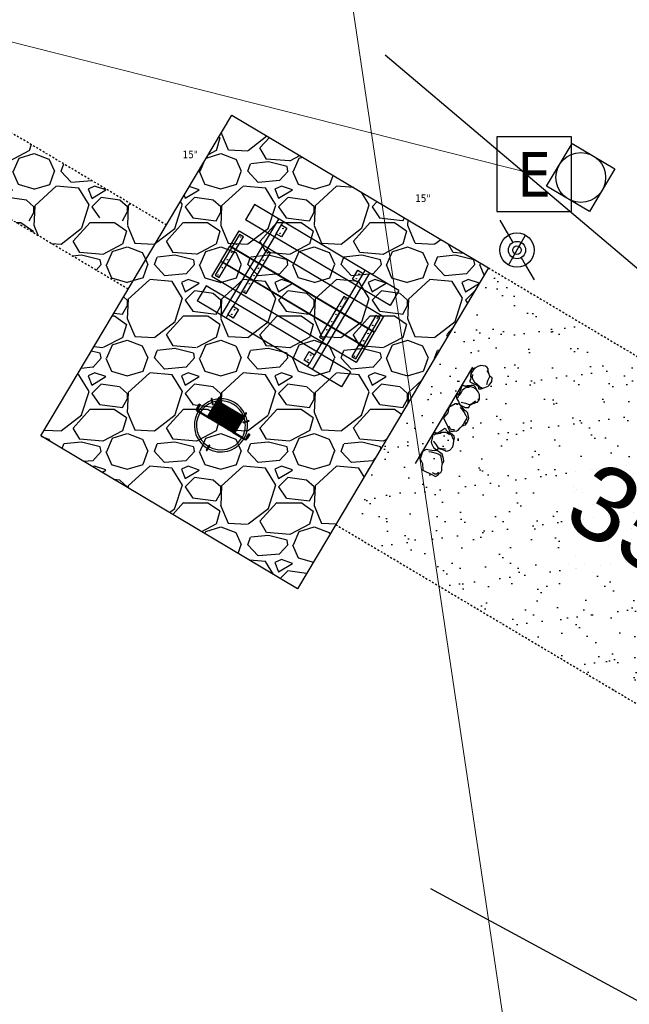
# Model space of a CAD drawing. Header units: feet. Extents: x 1133447 to 1140710, y 647622 to 649877.
# Tile 17 of 84: x 1134484 to 1134517, y 648640 to 648693. Entities that reach past the tile are written whole.
import ezdxf
from ezdxf.enums import TextEntityAlignment as Align
from ezdxf.lldxf.tags import DXFTag

# ---------------------------------------------------------------- set-up
doc = ezdxf.new("R2010")
doc.units = ezdxf.units.FT
doc.header["$MEASUREMENT"] = 0
doc.linetypes.add('RAD', pattern=[0.13, 0.08, -0.05])
for name, color, linetype, lineweight in [('-ANGLE-IRON', 8, 'Continuous', 25), ('V-SITE-VEGE-TEXT', 8, 'Continuous', 18), ('V-UTIL-POWR-LINE-UNDR', 8, 'EXIST_PROP POWER UNDERGROUND LINE 1', 15), ('V-UTIL-WATR-LINE', 8, 'WATER', 15)]:
    doc.layers.add(name, color=color, linetype=linetype, lineweight=lineweight)
for name, color, linetype in [('-BARRIERROCK', 6, 'Continuous'), ('-BOLTS-LAGS-SCREWS', 7, 'Continuous'), ('-CONCRETE', 9, 'Continuous'), ('-HARDWARE', 7, 'Continuous'), ('-TIMBER', 5, 'Continuous'), ('C-CAMPSITE-PADS', 6, 'Continuous'), ('C-PRKG-GRVL', 8, 'Continuous'), ('C-PRKG-WHEL-STOP', 9, 'Continuous'), ('C-ROAD-GRVL', 1, 'RAD'), ('C-SWLK-GRVL', 6, 'RAD'), ('C-SWLK-GRVL-PATT', 8, 'Continuous'), ('C-UTIL-WATER-MEP', 7, 'WATER (.5x)'), ('G-XREF', 7, 'Continuous'), ('L-BARRIERROCK', 6, 'Continuous'), ('V-UTIL-POWR-STRC', 1, 'Continuous'), ('V-UTIL-WATR-STRC', 8, 'Continuous')]:
    doc.layers.add(name, color=color, linetype=linetype)
doc.styles.add('Arial', font='arial.ttf')
doc.styles.add('SEI-Dim & Leader', font='tahoma.ttf')
doc.styles.get("Standard").update_dxf_attribs({"font": 'arial.ttf'})
tags = doc.linetypes.add('EXIST_PROP POWER UNDERGROUND LINE 1', pattern='A,1.5,-0.2,["P-UG",Standard,S=0.08,R=0,X=-0.1,Y=-0.04],-0.3', length=2).pattern_tags.tags
tags[6] = DXFTag(74, 10)
tags = doc.linetypes.add('WATER', pattern='A,1.5,-0.2,["W",Standard,S=0.08,R=0,X=-0.1,Y=-0.04],-0.05', length=1.75).pattern_tags.tags
tags[6] = DXFTag(74, 10)
tags = doc.linetypes.add('WATER (.5x)', pattern='A,0.75,-0.2,["W",Standard,S=0.08,R=0,X=-0.1,Y=-0.04],-0.05', length=1).pattern_tags.tags
tags[6] = DXFTag(74, 10)
pattern_1 = [(37.5, (0, 0), (-0.0629933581, 1.926823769), [0, -1.52, 0, -1.7, 0, -1.625]), (7.5, (0, 0), (1.7697767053, 2.822146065), [0, -0.82, 0, -1.37, 0, -0.525]), (327.5, (-1.23, 0), (3.1141418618, 0.0056590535), [0, -0.5, 0, -1.8, 0, -2.35]), (317.5, (-1.23, 0), (3.0061266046, 0.877675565), [0, -0.25, 0, -1.18, 0, -1.35])]
pattern_2 = [(228.012787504, (3.6, 5), (-40, -45), [0.67268, -66.595440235]), (184.969740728, (3.15, 4.5), (60, 5), [1.15434, -114.279623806]), (132.510447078, (2, 4.4), (50, -55), [0.81394, -80.58016298]), (267.273689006, (0.05, 3.15), (5, 100), [1.05119, -104.067790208]), (292.833654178, (0, 2.1), (-25, 60), [1.030775, -102.04686564]), (357.273689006, (0.4, 1.15), (-100, 5), [1.05119, -104.067790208]), (37.694240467, (1.45, 1.1), (-65, -50), [1.390145, -137.624242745]), (72.255328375, (2.55, 1.95), (35, 110), [1.31244, -129.931607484]), (121.429565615, (2.95, 3.2), (-40, 65), [1.05475, -104.420365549]), (175.23635831, (2.4, 4.1), (55, -5), [1.20416, -59.003812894]), (222.397437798, (1.2, 4.2), (-60, -55), [1.55724, -154.166875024]), (138.814074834, (5, 3.1), (-35, 30), [0.531505, -52.619224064]), (171.46923439, (4.6, 3.45), (65, -10), [1.011185, -100.10755708]), (225, (3.6, 3.6), (-6e-16, -5), [0.707105, -6.363962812]), (203.198590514, (3.25, 4.2), (25, 10), [0.38079, -37.69807553]), (291.80140949, (2.9, 4.05), (-5, 15), [0.538515, -26.387309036]), (30.96375653, (3.1, 3.55), (15, 10), [0.874645, -28.280114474]), (161.56505118, (3.85, 4), (10, -5), [0.632455, -15.1789333]), (16.389540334, (0, 4.05), (50, 15), [0.886, -87.714225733]), (70.346175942, (0.85, 4.3), (-20.00000000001, -55.00000000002), [0.743305, -73.587038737]), (293.198590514, (3.85, 5), (-10, 25), [0.761575, -37.31729053]), (343.610459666, (4.15, 4.3), (-50, 15), [0.886, -87.714225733]), (339.44395478, (0, 0.95), (-25, 10), [0.8544, -41.865618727]), (294.77514057, (0.8, 0.65), (-25, 55), [0.71589, -70.873215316]), (66.801409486, (3.9, 0), (10, 25), [0.761575, -37.31729053]), (17.354024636, (4.2, 0.7), (-65, -20), [0.838155, -82.977118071]), (69.44395478, (1.45, 0), (-10, -25), [0.4272, -42.292818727]), (101.30993247, (3.6, 0), (-5, 20), [0.25495, -25.240147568]), (165.96375653, (3.55, 0.25), (15, -5), [1.030775, -19.584753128]), (186.009005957, (2.55, 0.5), (50, 5), [0.95525, -94.569615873]), (303.69006753, (3.1, 3.1), (-5, 10), [0.72111, -17.306646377]), (353.157226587, (3.5, 2.5), (85, -10), [1.25897, -124.63781312]), (60.9453959, (4.75, 2.35), (-20, -35), [0.51478, -50.963370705]), (90, (5, 2.8), (-5, 5), [0.3, -4.7]), (120.256437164, (2.45, 0.65), (20, -35), [0.69462, -68.767599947]), (48.012787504, (2.1, 1.25), (40, 45), [1.34536, -65.922760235]), (0, (3, 2.25), (5, 5), [1.3, -3.7]), (325.30484647, (4.3, 2.25), (50, -35), [0.79057, -78.266371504]), (254.0546041, (4.95, 1.8), (-5, -20), [0.72801, -35.672539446]), (207.645975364, (4.75, 1.1), (-95, -50), [1.185325, -117.347370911]), (175.42607874, (3.7, 0.55), (-65, 5), [1.253995, -124.14536704])]

# ---------------------------------------------------------------- blocks, each defined once
blk = doc.blocks.new('V-UTIL-EPED')
for p, q in [((-0.05, 0.05), (-0.05, -0.05)), ((0.05, 0.05), (-0.05, 0.05)), ((0.05, -0.05), (0.05, 0.05)), ((-0.05, -0.05), (0.05, -0.05))]:
    blk.add_line(p, q)
at = {"style": 'SEI-Dim & Leader'}
blk.add_text('E', height=0.06, dxfattribs=at).set_placement((0, 0), align=Align.MIDDLE_CENTER)
blk = doc.blocks.new('*U941', base_point=(1134511.816, 648684.869))
at = {"xscale": 39.99999999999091, "yscale": 39.99999999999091, "zscale": 39.99999999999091}
blk.add_blockref('V-UTIL-EPED', (1134511.816, 648684.869), dxfattribs=at)
blk = doc.blocks.new('V-UTIL-IRRI-Spigot')
for points in [[(-1, 1.732), (-0.5, 0.866)], [(-0.5, -0.866), (0.5, 0.866)], [(0.5, -0.866), (1, -1.732)]]:
    blk.add_lwpolyline(points)
for radius in [1, 0.5]:
    blk.add_circle((0, 0), radius)
blk = doc.blocks.new('*U972', base_point=(1134510.895, 648680.812))
at = {"xscale": 0.9237604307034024, "yscale": 0.9237604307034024, "zscale": 0.9237604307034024}
blk.add_blockref('V-UTIL-IRRI-Spigot', (1134510.895, 648680.812), dxfattribs=at)
blk = doc.blocks.new('*U994', base_point=(1134511.816, 648684.869))
at = {"xscale": 39.99999999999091, "yscale": 39.99999999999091, "zscale": 39.99999999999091}
blk.add_blockref('V-UTIL-EPED', (1134511.816, 648684.869), dxfattribs=at)
blk = doc.blocks.new('*U1024', base_point=(1134510.895, 648680.812))
at = {"xscale": 0.9237604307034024, "yscale": 0.9237604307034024, "zscale": 0.9237604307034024}
blk.add_blockref('V-UTIL-IRRI-Spigot', (1134510.895, 648680.812), dxfattribs=at)
blk = doc.blocks.new('C_XBASE-PACTOLA_02403811')
at = {"layer": 'V-UTIL-POWR-LINE-UNDR', "flags": 128}
blk.add_lwpolyline([(1134511.816, 648684.869), (1134461.223, 648697.695)], dxfattribs=at)
at = {"layer": 'V-UTIL-WATR-LINE', "flags": 128}
blk.add_lwpolyline([(1134533.417, 648547.604), (1134534.843, 648556.084), (1134510.788, 648635.474), (1134497.967, 648721.634), (1134522.21, 648792.11)], dxfattribs=at)
at = {"layer": 'V-UTIL-POWR-STRC'}
for name in ['*U941', '*U994']:
    blk.add_blockref(name, (1134511.816, 648684.869), dxfattribs=at)
at = {"layer": 'V-UTIL-POWR-STRC', "xscale": 39.99999999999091, "yscale": 39.99999999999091, "zscale": 39.99999999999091}
blk.add_blockref('V-UTIL-EPED', (1134511.816, 648684.869), dxfattribs=at)
at = {"layer": 'V-UTIL-WATR-STRC'}
for name in ['*U972', '*U1024']:
    blk.add_blockref(name, (1134510.895, 648680.812), dxfattribs=at)
at = {"layer": 'V-UTIL-WATR-STRC', "xscale": 0.4618802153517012, "yscale": 0.4618802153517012, "zscale": 0.4618802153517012}
blk.add_blockref('V-UTIL-IRRI-Spigot', (1134510.895, 648680.812), dxfattribs=at)
at = {"layer": 'V-SITE-VEGE-TEXT', "char_height": 0.4, "attachment_point": 7, "style": 'SEI-Dim & Leader'}
for insert in [(1134492.994, 648685.725), (1134505.446, 648683.381)]:
    blk.add_mtext('15"', dxfattribs=dict(at, insert=insert))
blk = doc.blocks.new("3'_BarrierRock")
at = {"layer": '-BARRIERROCK', "flags": 128}
for points in [[(7.8, -10.8), (15.4, -7), (15.3, 5.8), (15.5, 11.5), (12.6, 13.3), (9.6, 14), (7.9, 15.2), (5, 15.3), (1.2, 13.6), (-1.8, 12.3), (-4.7, 12.5), (-6.5, 12.8), (-9.7, 10.8), (-13.8, 6.6), (-15, 2.5), (-15.3, -0.6), (-14.5, -2.7), (-13.2, -4.4), (-11.7, -10.3), (-10.4, -14.6), (-7.8, -16.4), (-5.7, -17.4), (3.7, -16.3), (7.8, -10.8)], [(-9.7, -10.4), (-10.5, -7.4), (-11.7, -0.9), (-11.8, 1.4), (-12.2, 2.8), (-12.1, 4.3), (-10.7, 6.2), (-9.5, 7.1), (-8.1, 7.9), (-6.4, 9.3), (-4, 11), (-1.8, 12.3)], [(9, 12.6), (12.4, 11.2), (13.2, 9.4), (13.3, 7.7), (13.3, 5.8)]]:
    blk.add_lwpolyline(points, dxfattribs=at)
blk = doc.blocks.new("5'_BarrierRock")
at = {"layer": 'L-BARRIERROCK', "flags": 128}
for points in [[(3.8, 25.2), (-4, 23.4), (-10.8, 21), (-17.7, 19.5), (-22.2, 16.5), (-24.3, 10.3), (-26.1, 0.1), (-25.5, -2.9), (-27, -7), (-29.1, -9.7), (-29.4, -13.3), (-11.1, -24.7), (-9.1, -29.7), (-9.1, -31.5), (-8.8, -33.6), (-1.9, -34.5), (7.7, -31.8), (16, -30), (19.6, -27.4), (27.1, -18.7), (28.9, -9.4), (24.1, -5.6), (22, 1.6), (21.4, 6.1), (20.8, 11.2), (21.1, 15.1), (19, 18.6), (15.2, 22.2), (3.8, 25.2)], [(-24.3, -3.8), (-24.3, 1.3), (-22.2, 8.2), (-18.6, 13.3), (-14.4, 18), (-11.4, 19.8)], [(-20.4, 4.6), (-21.9, -2.6), (-21.3, -6.4), (-20.4, -9.4), (-17.1, -15.7), (-12.9, -19), (-7, -26.8), (-5.5, -29.4), (-3.4, -30.6), (-1.9, -30.6)], [(17.5, 10.9), (21.6, 1.5), (22.6, -6.1), (17.2, -14.2), (15.4, -18.4), (13.4, -22.9), (12.2, -25.6)]]:
    blk.add_lwpolyline(points, dxfattribs=at)
blk = doc.blocks.new('Wheel_Stop')
at = {"layer": 'Defpoints'}
blk.add_line((-36, 6.75), (36, 6.75), dxfattribs=at)
at = {"layer": 'L-BARRIERROCK'}
for name, p, xscale, yscale, zscale, rotation in [("3'_BarrierRock", (-29.38, -2.17), 0.4999999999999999, 0.4999999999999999, 0.4999999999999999, 185.0722838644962), ("5'_BarrierRock", (-14.16, -1.89), 0.25, 0.25, 0.25, 185.0722838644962), ("3'_BarrierRock", (2.71, -1), 0.4999999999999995, 0.4999999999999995, 0.4999999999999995, 145.0722838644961), ("5'_BarrierRock", (19.28, -0.8), 0.25, 0.25, 0.25, 225.0722838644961), ("5'_BarrierRock", (33.95, -0.17), 0.2499999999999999, 0.2499999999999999, 0.2499999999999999, 307.3245524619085)]:
    blk.add_blockref(name, p, dxfattribs=dict(at, xscale=xscale, yscale=yscale, zscale=zscale, rotation=rotation))
blk = doc.blocks.new('10FT_Precast Table')
at = {"layer": '-ANGLE-IRON'}
for p, q in [((-28.53, 27.12), (-28.53, 33.63)), ((-28.53, 33.63), (-24.53, 33.63)), ((-24.53, 33.63), (-24.53, 27.12)), ((28.47, 27.12), (28.47, 33.63)), ((28.47, 33.63), (32.47, 33.63)), ((32.47, 33.63), (32.47, 27.12)), ((-24.53, 27.12), (-28.53, 27.12)), ((32.47, 27.12), (28.47, 27.12)), ((-49.5, 15.84), (-52.5, 15.84)), ((-52.5, 15.84), (-52.5, -14.66)), ((-49.5, -14.66), (-49.5, 15.84)), ((-25.53, 15.84), (-28.53, 15.84)), ((-28.53, 15.84), (-28.53, -14.66)), ((-25.53, -14.66), (-25.53, 15.84)), ((32.47, 15.84), (29.47, 15.84)), ((29.47, 15.84), (29.47, -14.66)), ((32.47, -14.66), (32.47, 15.84)), ((52.5, 15.84), (49.5, 15.84)), ((49.5, 15.84), (49.5, -14.66)), ((52.5, -14.66), (52.5, 15.84)), ((-52.5, -14.66), (-49.5, -14.66)), ((-28.53, -14.66), (-25.53, -14.66)), ((29.47, -14.66), (32.47, -14.66)), ((49.5, -14.66), (52.5, -14.66)), ((-28.53, -33.63), (-28.53, -27.12)), ((-28.53, -27.12), (-24.53, -27.12)), ((-24.53, -27.12), (-24.53, -33.63)), ((28.47, -33.63), (28.47, -27.12)), ((28.47, -27.12), (32.47, -27.12)), ((32.47, -27.12), (32.47, -33.63)), ((-24.53, -33.63), (-28.53, -33.63)), ((32.47, -33.63), (28.47, -33.63))]:
    blk.add_line(p, q, dxfattribs=at)
at = {"layer": '-BOLTS-LAGS-SCREWS'}
for centre in [(-26.53, 32.13), (30.47, 32.13), (-26.53, 28.62), (30.47, 28.62), (-51, 14.84), (-27.03, 14.84), (30.97, 14.84), (51, 14.84), (-51, 9.34), (-27.03, 9.34), (30.97, 9.34), (51, 9.34), (-51, 3.34), (-27.03, 3.34), (30.97, 3.34), (51, 3.34), (-51, -2.16), (-27.03, -2.16), (30.97, -2.16), (51, -2.16), (-51, -8.16), (-27.03, -8.16), (30.97, -8.16), (51, -8.16), (-51, -13.66), (-27.03, -13.66), (30.97, -13.66), (51, -13.66), (-26.53, -28.62), (30.47, -28.62), (-26.53, -32.13), (30.47, -32.13)]:
    blk.add_circle(centre, 0.156, dxfattribs=at)
at = {"layer": '-CONCRETE'}
for p, q in [((-32.03, -36), (-32.03, 36)), ((-28.53, 36), (-28.53, 33.63)), ((32.47, 36), (32.47, 33.63)), ((35.97, -36), (35.97, 36)), ((-28.53, -27.12), (-28.53, 27.12)), ((32.47, -27.12), (32.47, 27.12)), ((-28.53, -36), (-28.53, -33.63)), ((32.47, -33.63), (32.47, -36))]:
    blk.add_line(p, q, dxfattribs=at)
at = {"layer": '-TIMBER'}
for p, q in [((-54, 24.75), (-54, 36)), ((-54, 36), (54, 36)), ((54, 24.75), (54, 36)), ((-54, 24.75), (54, 24.75)), ((-54, 6.47), (-54, 17.72)), ((-54, 17.72), (54, 17.72)), ((54, 17.72), (54, 6.47)), ((-54, 6.47), (54, 6.47)), ((-54, -5.03), (-54, 6.22)), ((-54, 6.22), (54, 6.22)), ((54, 6.22), (54, -5.03)), ((54, -5.03), (-54, -5.03)), ((-54, -16.53), (-54, -5.28)), ((54, -5.28), (-54, -5.28)), ((54, -5.28), (54, -16.53)), ((54, -16.53), (-54, -16.53)), ((-54, -36), (-54, -24.75)), ((-54, -24.75), (54, -24.75)), ((54, -36), (54, -24.75)), ((-54, -36), (54, -36))]:
    blk.add_line(p, q, dxfattribs=at)
blk = doc.blocks.new('*X439')
at = {"color": 0}
for p, q in [((146.06, 353.6), (146.14, 353.68)), ((146.06, 352.89), (146.81, 353.64)), ((146.06, 352.54), (146.81, 353.29)), ((146.06, 351.83), (146.81, 352.58)), ((146.06, 351.48), (146.81, 352.23)), ((146.06, 350.77), (146.81, 351.52)), ((146.32, 350.68), (146.81, 351.17))]:
    blk.add_line(p, q, dxfattribs=at)
blk = doc.blocks.new('Pilot Rocks FS-30_18_PA')
at = {"layer": '-HARDWARE'}
for p, q in [((-8.82, 0.04), (-17.87, 0.04)), ((-17.87, 0.04), (-12.78, 0.04)), ((-10.2, 0.04), (10.2, 0.04)), ((8.82, 0.04), (17.87, 0.04)), ((12.78, 0.04), (17.87, 0.04)), ((-18.93, -4.56), (-18.93, -1.36)), ((-18.93, -1.36), (-18.87, -1.36)), ((-18.87, -1.36), (-18.87, -0.96)), ((-18.87, -1.36), (-18.87, -0.96)), ((-18.2, -1.36), (-18.2, -0.96)), ((-18.2, -0.96), (-18.2, -1.36)), ((-18.2, -1.36), (-18.13, -1.36)), ((-18.13, -1.36), (-18.13, -4.56)), ((-8.82, -0.62), (-17.87, -0.62)), ((-13.34, -0.62), (-17.87, -0.62)), ((-10.2, -0.62), (10.2, -0.62)), ((-10.2, -0.62), (-10.2, -11.31)), ((-9.53, -0.62), (-9.53, -11.31)), ((-8.82, -0.62), (-8.82, -11.65)), ((-8.28, -0.62), (-8.28, -11.65)), ((-7.5, -0.62), (-7.5, -11.65)), ((-6.97, -0.62), (-6.97, -11.65)), ((-6.19, -0.62), (-6.19, -11.65)), ((-5.65, -0.62), (-5.65, -11.65)), ((-4.87, -0.62), (-4.87, -11.65)), ((-4.34, -0.62), (-4.34, -11.65)), ((-3.56, -0.62), (-3.56, -11.65)), ((-3.02, -0.62), (-3.02, -11.65)), ((-2.24, -0.62), (-2.24, -11.65)), ((-1.71, -0.62), (-1.71, -11.65)), ((-0.92, -0.62), (-0.92, -11.65)), ((-0.39, -0.62), (-0.39, -11.65)), ((0.39, -0.62), (0.39, -11.65)), ((0.92, -0.62), (0.92, -11.65)), ((1.71, -0.62), (1.71, -11.65)), ((2.24, -0.62), (2.24, -11.65)), ((3.02, -0.62), (3.02, -11.65)), ((3.56, -0.62), (3.56, -11.65)), ((4.34, -0.62), (4.34, -11.65)), ((4.87, -0.62), (4.87, -11.65)), ((5.65, -0.62), (5.65, -11.65)), ((6.19, -0.62), (6.19, -11.65)), ((6.97, -0.62), (6.97, -11.65)), ((7.5, -0.62), (7.5, -11.65)), ((8.28, -0.62), (8.28, -11.65)), ((8.82, -0.62), (8.82, -11.65)), ((17.87, -0.62), (8.82, -0.62)), ((9.53, -0.62), (9.53, -11.31)), ((10.2, -0.62), (10.2, -11.31)), ((18.13, -4.56), (18.13, -1.36)), ((18.13, -1.36), (18.2, -1.36)), ((18.93, -4.56), (18.13, -4.56)), ((18.2, -1.36), (18.2, -0.96)), ((18.2, -1.36), (18.2, -0.96)), ((18.87, -1.36), (18.87, -0.96)), ((18.87, -0.96), (18.87, -1.36)), ((18.87, -1.36), (18.93, -1.36)), ((18.93, -1.36), (18.93, -4.56)), ((-10.2, -11.31), (-10.2, -14.85)), ((-9.53, -11.31), (-9.53, -14.85)), ((-9.53, -11.65), (9.53, -11.65)), ((-9.53, -12.31), (9.53, -12.31)), ((9.53, -11.31), (9.53, -14.85)), ((10.2, -11.31), (10.2, -14.85)), ((-10.2, -13.68), (-10.2, -14.85)), ((-9.53, -14.85), (-9.53, -14.48)), ((9.53, -14.48), (9.53, -14.85)), ((10.2, -14.85), (10.2, -13.68))]:
    blk.add_line(p, q, dxfattribs=at)
at = {"layer": '-HARDWARE', "flags": 128}
for points in [[(0.04, 18.19, 1), (-0.62, 18.19), (-0.62, 14.99, 1), (0.05, 14.99), (0.04, 18.19)], [(-11.78, -8.93, -1), (-11.29, -9.39), (-13.48, -11.73, -1), (-13.96, -11.27), (-11.78, -8.93)], [(11.78, -8.93, 1), (11.29, -9.39), (13.48, -11.73, 1), (13.96, -11.27), (11.78, -8.93)]]:
    blk.add_lwpolyline(points, format="xyb", dxfattribs=at)
at = {"layer": '-HARDWARE'}
for points in [[(-18.93, -4.56), (-18.93, -1.36), (-18.13, -1.36), (-18.13, -4.56)], [(-7.5, -11.65), (-8.28, -11.65), (-8.28, -0.62), (-7.5, -0.62)], [(-6.19, -11.65), (-6.97, -11.65), (-6.97, -0.62), (-6.19, -0.62)], [(-4.87, -11.65), (-5.65, -11.65), (-5.65, -0.62), (-4.87, -0.62)], [(-3.56, -11.65), (-4.34, -11.65), (-4.34, -0.62), (-3.56, -0.62)], [(-2.24, -11.65), (-3.02, -11.65), (-3.02, -0.62), (-2.24, -0.62)], [(-0.92, -11.65), (-1.71, -11.65), (-1.71, -0.62), (-0.92, -0.62)], [(-0.39, -11.65), (0.39, -11.65), (0.39, -0.62), (-0.39, -0.62)], [(0.92, -11.65), (1.71, -11.65), (1.71, -0.62), (0.92, -0.62)], [(2.24, -11.65), (3.02, -11.65), (3.02, -0.62), (2.24, -0.62)], [(3.56, -11.65), (4.34, -11.65), (4.34, -0.62), (3.56, -0.62)], [(4.87, -11.65), (5.65, -11.65), (5.65, -0.62), (4.87, -0.62)], [(6.19, -11.65), (6.97, -11.65), (6.97, -0.62), (6.19, -0.62)], [(7.5, -11.65), (8.28, -11.65), (8.28, -0.62), (7.5, -0.62)], [(18.93, -4.56), (18.93, -1.36), (18.13, -1.36), (18.13, -4.56)]]:
    blk.add_lwpolyline(points, close=True, dxfattribs=at)
for centre, radius, start, end in [((0, 0), 17.07, 0.14844, 179.85156), ((0, 0), 15.73, 0.16102, 179.83898), ((-17.87, -0.96), 1, 90, 180), ((-17.87, -0.96), 1, 90, 180), ((17.87, -0.96), 1, 0, 90), ((17.87, -0.96), 1, 0, 90), ((-17.87, -0.96), 0.333, 90, 180), ((-17.87, -0.96), 0.333, 90, 180), ((0, 0), 17.07, 182.09014, 220.74905), ((0, 0), 15.73, 182.26736, 220.22476), ((0, 0), 15.73, 319.77524, 357.73264), ((0, 0), 17.07, 319.25095, 357.90986), ((17.87, -0.96), 0.333, 0, 90), ((17.87, -0.96), 0.333, 0, 90), ((0, 0), 17.07, 220.74905, 233.29778), ((0, 0), 15.73, 220.22476, 229.58607), ((-9.87, -11.65), 0.333, 0, 180), ((0, 0), 15.73, 232.70405, 307.29595), ((9.87, -11.65), 0.333, 0, 180), ((0, 0), 15.73, 310.41393, 319.77524), ((0, 0), 17.07, 306.70222, 319.25095), ((-9.87, -14.85), 0.333, 180, 0), ((-9.87, -14.85), 0.333, 180, 0), ((0, 0), 17.07, 236.0414, 303.9586), ((9.87, -14.85), 0.333, 180, 0), ((9.87, -14.85), 0.333, 180, 0)]:
    blk.add_arc(centre, radius, start, end, dxfattribs=at)
at = {"layer": '-HARDWARE', "rotation": 180}
for p, xscale, yscale, zscale in [((137.67, 372.58), 1.066666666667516, 1.066666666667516, 1.066666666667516), ((-137.67, 372.58), -1.066666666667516, 1.066666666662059, 1.066666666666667)]:
    blk.add_blockref('*X439', p, dxfattribs=dict(at, xscale=xscale, yscale=yscale, zscale=zscale))
blk = doc.blocks.new('C_PBASE-PACTOLA_02403811')
at = {"layer": 'C-CAMPSITE-PADS'}
blk.add_lwpolyline([(1134501.19, 648666.109), (1134499.144, 648662.672), (1134485.396, 648670.856), (1134495.626, 648688.042), (1134509.374, 648679.858), (1134501.19, 648666.11)], dxfattribs=at)
at = {"layer": 'C-ROAD-GRVL', "flags": 128}
for points in [[(1134509.375, 648679.857), (1134541.812, 648660.548, 0.637281), (1134547.806, 648664.629)], [(1134501.191, 648666.108), (1134543.756, 648640.77, -0.213096), (1134555.499, 648624.109)]]:
    blk.add_lwpolyline(points, format="xyb", dxfattribs=at)
at = {"layer": 'C-SWLK-GRVL', "flags": 128}
for points in [[(1134492.121, 648682.154), (1134484.41, 648686.745, 0.414214), (1134465.218, 648681.876)], [(1134490.075, 648678.717), (1134482.363, 648683.308, 0.414214), (1134468.656, 648679.83)]]:
    blk.add_lwpolyline(points, format="xyb", dxfattribs=at)
at = {"layer": 'C-UTIL-WATER-MEP'}
blk.add_line((1134503.844, 648691.274), (1134522.154, 648675.741), dxfattribs=at)
blk.add_lwpolyline([(1134513.846, 648686.524), (1134516.137, 648685.16), (1134514.773, 648682.869), (1134512.482, 648684.233)], close=True, dxfattribs=at)
at = {"layer": 'C-UTIL-WATER-MEP', "flags": 128}
blk.add_lwpolyline([(1134530.147, 648633.669), (1134506.288, 648646.608)], dxfattribs=at)
at = {"layer": 'C-UTIL-WATER-MEP'}
blk.add_circle((1134514.31, 648684.697), 1.333, dxfattribs=at)
at = {"layer": '-HARDWARE', "xscale": 0.08333333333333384, "yscale": 0.08333333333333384, "zscale": 0.08333333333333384, "rotation": 149.2349298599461}
blk.add_blockref('Pilot Rocks FS-30_18_PA', (1134495.043, 648671.423), dxfattribs=at)
at = {"xscale": 0.08333333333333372, "yscale": 0.08333333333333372, "zscale": 0.08333333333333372, "rotation": 149.2349298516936}
blk.add_blockref('10FT_Precast Table', (1134499.175, 648678.364), dxfattribs=at)
at = {"layer": 'C-PRKG-WHEL-STOP', "xscale": 0.08333333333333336, "yscale": 0.08333333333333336, "zscale": 0.08333333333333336, "rotation": 59.23492963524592}
blk.add_blockref('Wheel_Stop', (1134507.484, 648671.673), dxfattribs=at)
at = {"layer": 'C-CAMPSITE-PADS', "insert": (1134515.27, 648669.71), "char_height": 4, "attachment_point": 1, "rotation": 329.1912, "style": 'Arial'}
blk.add_mtext_dynamic_manual_height_columns("35'", width=0.88902, gutter_width=1, heights=[0], dxfattribs=at)
blk = doc.blocks.new('C_PHTCH-PACTOLA_02403811')
at = {"layer": 'C-PRKG-GRVL'}
h = blk.add_hatch(dxfattribs=at)
h.set_pattern_fill('AR-SAND', color=256)
h.set_pattern_definition(pattern_1)
edge = h.paths.add_edge_path()
edge.add_line((1134534.463, 648691.548), (1134494.148, 648715.547))
edge.add_line((1134494.148, 648715.547), (1134502.332, 648729.296))
edge.add_line((1134502.332, 648729.296), (1134534.769, 648709.986))
edge.add_arc((1134536.815, 648713.423), 4, 239.2349, 367.9519)
edge.add_line((1134540.777, 648713.976), (1134546.417, 648673.649))
edge.add_arc((1134521.675, 648670.066), 24.999, 8.2394, 59.2355)
h = blk.add_hatch(dxfattribs=at)
h.set_pattern_fill('AR-SAND', color=256)
h.set_pattern_definition(pattern_1)
edge = h.paths.add_edge_path()
edge.add_line((1134543.756, 648640.77), (1134501.19, 648666.109))
edge.add_line((1134501.19, 648666.109), (1134509.374, 648679.858))
edge.add_line((1134509.374, 648679.858), (1134541.812, 648660.548))
edge.add_arc((1134543.858, 648663.985), 4, 239.2349, 369.2693)
edge.add_arc((1135049.173, 648746.456), 508.001, 189.26933, 191.11676)
edge.add_line((1134550.704, 648648.508), (1134555.499, 648624.109))
edge.add_arc((1134530.968, 648619.288), 25, 11.1168, 59.2349)
at = {"layer": 'C-SWLK-GRVL-PATT'}
h = blk.add_hatch(dxfattribs=at)
h.set_pattern_fill('GRAVEL', color=256, scale=5)
h.set_pattern_definition(pattern_2)
edge = h.paths.add_edge_path()
edge.add_line((1134492.121, 648682.154), (1134484.41, 648686.745))
edge.add_arc((1134477.248, 648674.715), 14, 59.2349, 149.2349)
edge.add_line((1134465.218, 648681.876), (1134468.656, 648679.83))
edge.add_arc((1134477.248, 648674.715), 10, 59.2349, 149.2349, ccw=False)
edge.add_line((1134482.363, 648683.308), (1134490.075, 648678.717))
edge.add_line((1134490.075, 648678.717), (1134492.121, 648682.154))
h = blk.add_hatch(dxfattribs=at)
h.set_pattern_fill('GRAVEL', color=256, scale=5)
h.set_pattern_definition(pattern_2)
h.paths.add_polyline_path([(1134455.337, 648687.759), (1134469.085, 648679.574), (1134459.878, 648664.108), (1134446.129, 648672.292)])
h.paths.add_polyline_path([(1134509.375, 648679.857), (1134495.626, 648688.042), (1134485.396, 648670.856), (1134499.144, 648662.672)])

msp = doc.modelspace()

# ---------------------------------------------------------------- block references
at = {"layer": 'G-XREF'}
msp.add_blockref('C_XBASE-PACTOLA_02403811', (0, 0), dxfattribs=at)

# ---------------------------------------------------------------- next in the draw order: block references
for name in ['C_PBASE-PACTOLA_02403811', 'C_PHTCH-PACTOLA_02403811']:
    msp.add_blockref(name, (0, 0), dxfattribs=at)

doc.saveas('drawing.dxf')
